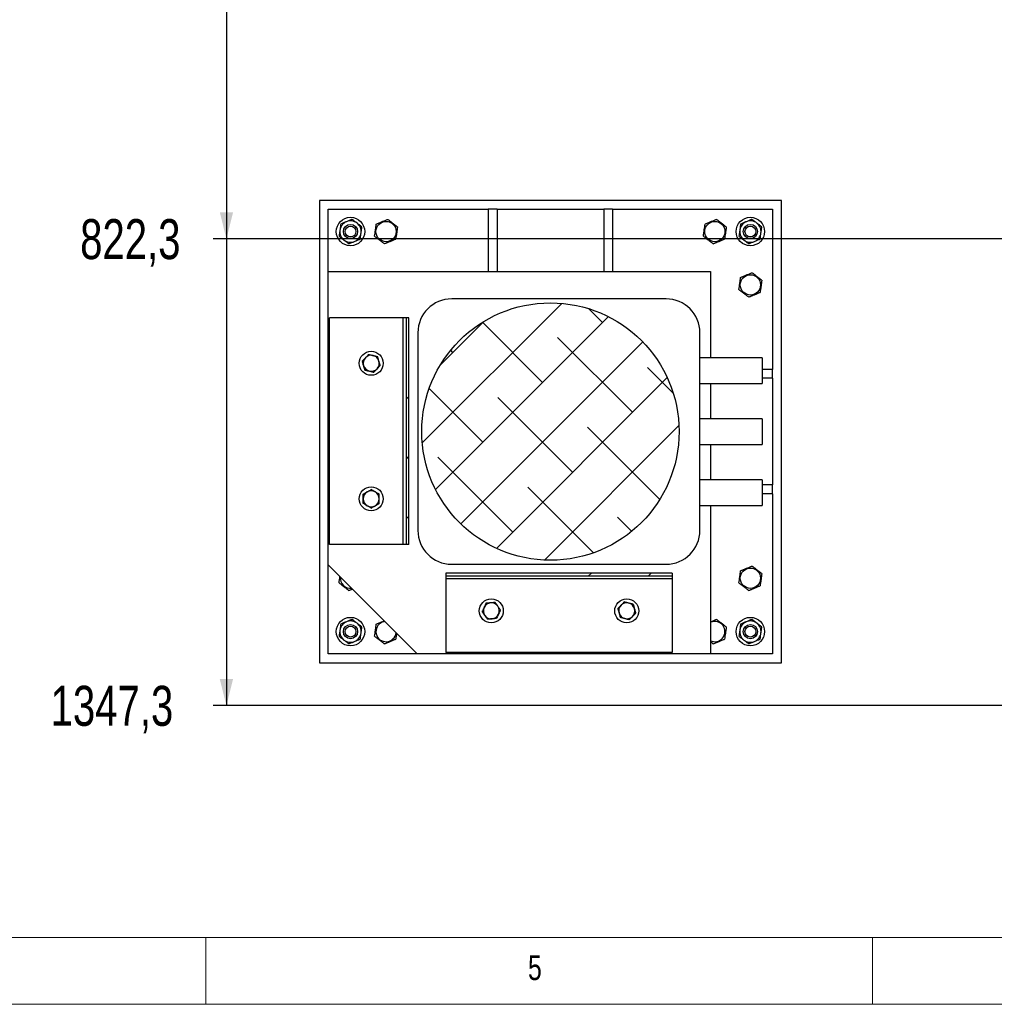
# Model space of a CAD drawing. Header units: millimetres. Extents: x 5 to 589, y 5 to 415.
# Tile 7 of 95: x 183 to 256, y 5 to 79. Entities that reach past the tile are written whole.
import ezdxf

# ---------------------------------------------------------------- set-up
doc = ezdxf.new("R2010")
doc.units = ezdxf.units.MM
for name, color, linetype in [('COTES', 1, 'Continuous'), ('NOTES', 6, 'Continuous'), ('TRAIT-FINS', 9, 'Continuous')]:
    doc.layers.add(name, color=color, linetype=linetype)
doc.layers.add('TRAIT-FORT', color=4, linetype='Continuous', lineweight=25)
doc.styles.add('SLDTEXTSTYLE0', font='TXT', dxfattribs={"width": 0.75})
doc.dimstyles.new('SLDDIMSTYLE5', dxfattribs={"dimtxt": 3, "dimasz": 2, "dimexe": 0, "dimexo": 0.0625, "dimgap": 0.75, "dimtad": 0, "dimtih": 1, "dimtoh": 1, "dimdec": 1, "dimlfac": 15, "dimrnd": 1e-09, "dimzin": 12, "dimdsep": 46, "dimtxsty": 'SLDTEXTSTYLE0', "dimsah": 1, "dimcen": 0.09, "dimadec": 0, "dimazin": 3, "dimtfac": 1, "dimtdec": 1, "dimtofl": 0, "dimtmove": 0, "dimatfit": 3, "dimfxl": 0, "dimfrac": 2, "dimtolj": 1, "dimtzin": 12, "dimarcsym": 0})
pattern_1 = [(45, (0, 0), (-13.4704, 13.4704), []), (45, (4.49, 0), (-13.4704, 13.4704), []), (45, (8.98, 0), (-13.4704, 13.4704), []), (45, (13.47, 0), (-13.4704, 13.4704), [])]

# ---------------------------------------------------------------- blocks, each defined once
blk = doc.blocks.new('_D_24')
at = {"layer": 'COTES', "color": 1}
for p, q in [((263.025, 28.397), (263.025, 140.178)), ((206.184, 139.178), (263.025, 139.178))]:
    blk.add_line(p, q, dxfattribs=at)
blk.add_solid([(263.025, 139.178), (261.025, 139.678), (261.025, 138.678)], dxfattribs=at)
at = {"layer": 'COTES', "color": 1, "insert": (261.539, 140.178), "char_height": 3, "attachment_point": 1, "rotation": 90, "style": 'SLDTEXTSTYLE0'}
blk.add_mtext('852,6', dxfattribs=at)
blk = doc.blocks.new('_D_25')
at = {"layer": 'COTES', "color": 1}
for p, q in [((304.358, 28.397), (304.358, 140.178)), ((263.025, 139.178), (304.358, 139.178))]:
    blk.add_line(p, q, dxfattribs=at)
blk.add_solid([(304.358, 139.178), (302.358, 139.678), (302.358, 138.678)], dxfattribs=at)
at = {"layer": 'COTES', "color": 1, "insert": (302.872, 140.178), "char_height": 3, "attachment_point": 1, "rotation": 90, "style": 'SLDTEXTSTYLE0'}
blk.add_mtext('1472,6', dxfattribs=at)
blk = doc.blocks.new('_D_26')
at = {"layer": 'COTES', "color": 1}
for p, q in [((323.025, 63.397), (323.025, 140.178)), ((304.358, 139.178), (323.025, 139.178))]:
    blk.add_line(p, q, dxfattribs=at)
blk.add_solid([(323.025, 139.178), (321.025, 139.678), (321.025, 138.678)], dxfattribs=at)
at = {"layer": 'COTES', "color": 1, "insert": (321.539, 140.178), "char_height": 3, "attachment_point": 1, "rotation": 90, "style": 'SLDTEXTSTYLE0'}
blk.add_mtext('1752,6', dxfattribs=at)
blk = doc.blocks.new('_D_27')
at = {"layer": 'COTES', "color": 1}
for p, q in [((351.025, 28.397), (351.025, 140.178)), ((323.025, 139.178), (351.025, 139.178))]:
    blk.add_line(p, q, dxfattribs=at)
blk.add_solid([(351.025, 139.178), (349.025, 139.678), (349.025, 138.678)], dxfattribs=at)
at = {"layer": 'COTES', "color": 1, "insert": (349.539, 140.178), "char_height": 3, "attachment_point": 1, "rotation": 90, "style": 'SLDTEXTSTYLE0'}
blk.add_mtext('2172,6', dxfattribs=at)
blk = doc.blocks.new('_D_29')
at = {"layer": 'COTES', "color": 1}
for p, q in [((198.543, 117.214), (198.543, 62.397)), ((350.025, 62.397), (197.543, 62.397))]:
    blk.add_line(p, q, dxfattribs=at)
blk.add_solid([(198.543, 62.397), (199.043, 64.397), (198.043, 64.397)], dxfattribs=at)
at = {"layer": 'COTES', "color": 1, "insert": (187.568, 63.883), "char_height": 3, "attachment_point": 1, "style": 'SLDTEXTSTYLE0'}
blk.add_mtext('822,3', dxfattribs=at)
blk = doc.blocks.new('_D_30')
at = {"layer": 'COTES', "color": 1}
for p, q in [((198.543, 62.397), (198.543, 27.397)), ((350.025, 27.397), (197.543, 27.397))]:
    blk.add_line(p, q, dxfattribs=at)
blk.add_solid([(198.543, 27.397), (199.043, 29.397), (198.043, 29.397)], dxfattribs=at)
at = {"layer": 'COTES', "color": 1, "insert": (185.352, 28.883), "char_height": 3, "attachment_point": 1, "style": 'SLDTEXTSTYLE0'}
blk.add_mtext('1347,3', dxfattribs=at)

msp = doc.modelspace()

# ---------------------------------------------------------------- hatches: boundary and pattern name
at = {"layer": 'TRAIT-FINS'}
h = msp.add_hatch(dxfattribs=at)
h.set_pattern_fill('ANSI38', color=9, style=0)
edge = h.paths.add_edge_path(flags=0)
edge.add_arc((222.8505, 47.95), 9.652, 0, 360)
h = msp.add_hatch(dxfattribs=at)
h.set_pattern_fill('DIN 201 acier et fonte', color=9, style=0, pattern_type=2)
h.set_pattern_definition(pattern_1)
h.paths.add_polyline_path([(212.023, 39.4877), (212.2355, 39.4877), (212.2355, 56.4888), (212.023, 56.4888)], flags=0)
h = msp.add_hatch(dxfattribs=at)
h.set_pattern_fill('DIN 201 acier et fonte', color=9, style=0, pattern_type=2)
h.set_pattern_definition(pattern_1)
h.paths.add_polyline_path([(231.9945, 37.1224), (231.9945, 37.3349), (214.9935, 37.3349), (214.9935, 37.1224)], flags=0)

# ---------------------------------------------------------------- linework, layer by layer
at = {"color": 7, "linetype": 'Continuous', "lineweight": 18}
for p, q in [((10, 10), (584, 10)), ((197, 10), (197, 5)), ((247, 5), (247, 10)), ((5, 5), (589, 5))]:
    msp.add_line(p, q, dxfattribs=at)
at = {"layer": 'TRAIT-FORT', "color": 4, "linetype": 'Continuous', "lineweight": 25}
for p, q in [((205.5172, 65.2833), (205.5172, 30.6167)), ((240.1839, 65.2833), (205.5172, 65.2833)), ((240.1839, 30.6167), (240.1839, 65.2833)), ((206.1839, 64.6167), (218.1839, 64.6167)), ((206.1839, 59.95), (206.1839, 64.6167)), ((218.8505, 64.6167), (218.1839, 64.6167)), ((218.1839, 64.6167), (218.1839, 59.95)), ((218.8505, 64.6167), (226.8505, 64.6167)), ((218.8505, 64.6167), (218.8505, 59.95)), ((227.5172, 64.6167), (226.8505, 64.6167)), ((226.8505, 64.6167), (226.8505, 59.95)), ((227.5172, 64.6167), (239.5172, 64.6167)), ((227.5172, 64.6167), (227.5172, 59.95)), ((239.5172, 64.6167), (239.5172, 52.6167)), ((206.1839, 59.95), (234.8505, 59.95)), ((206.1839, 37.95), (206.1839, 59.95)), ((234.8505, 59.95), (234.8505, 53.482)), ((231.5283, 57.8983), (215.4416, 57.8983)), ((206.2851, 39.4877), (206.2851, 56.4888)), ((211.8105, 56.4888), (206.2851, 56.4888)), ((211.8105, 39.4877), (211.8105, 56.4888)), ((212.023, 56.4888), (211.8105, 56.4888)), ((212.023, 56.4888), (212.023, 39.4877)), ((212.2355, 56.4888), (212.023, 56.4888)), ((212.2355, 39.4877), (212.2355, 56.4888)), ((212.9016, 55.3583), (212.9016, 40.5417)), ((234.0683, 40.5417), (234.0683, 55.3583)), ((238.735, 53.482), (234.0683, 53.482)), ((238.735, 53.482), (238.735, 51.5655)), ((239.5172, 52.6167), (238.735, 52.6167)), ((239.5172, 51.95), (239.5172, 52.6167)), ((239.5172, 51.95), (238.735, 51.95)), ((239.5172, 51.95), (239.5172, 43.95)), ((234.0683, 51.5655), (238.735, 51.5655)), ((234.8505, 51.5655), (234.8505, 48.9083)), ((238.735, 48.9083), (234.0683, 48.9083)), ((238.735, 48.9083), (238.735, 46.9917)), ((234.0683, 46.9917), (238.735, 46.9917)), ((234.8505, 46.9917), (234.8505, 44.3345)), ((238.735, 44.3345), (234.0683, 44.3345)), ((238.735, 44.3345), (238.735, 42.418)), ((239.5172, 43.95), (238.735, 43.95)), ((239.5172, 43.2833), (239.5172, 43.95)), ((239.5172, 43.2833), (238.735, 43.2833)), ((239.5172, 43.2833), (239.5172, 31.2833)), ((234.0683, 42.418), (238.735, 42.418)), ((234.8505, 42.418), (234.8505, 31.2833)), ((211.8105, 39.4877), (206.2851, 39.4877)), ((212.023, 39.4877), (211.8105, 39.4877)), ((212.2355, 39.4877), (212.023, 39.4877)), ((206.1839, 37.95), (212.8505, 31.2833)), ((206.1839, 31.2833), (206.1839, 37.95)), ((215.4416, 38.0017), (231.5283, 38.0017)), ((214.9935, 37.3349), (214.9935, 37.1224)), ((231.9945, 37.3349), (214.9935, 37.3349)), ((214.9935, 37.1224), (231.9945, 37.1224)), ((214.9935, 37.1224), (214.9935, 36.9099)), ((231.9945, 37.3349), (231.9945, 37.1224)), ((231.9945, 37.1224), (231.9945, 36.9099)), ((231.9945, 36.9099), (214.9935, 36.9099)), ((214.9935, 36.9099), (214.9935, 31.3846)), ((231.9945, 36.9099), (231.9945, 31.3846)), ((234.8951, 33.653), (234.8505, 33.633)), ((212.8505, 31.2833), (206.1839, 31.2833)), ((234.8505, 31.2833), (212.8505, 31.2833)), ((231.9945, 31.3846), (214.9935, 31.3846)), ((239.5172, 31.2833), (234.8505, 31.2833)), ((205.5172, 30.6167), (240.1839, 30.6167))]:
    msp.add_line(p, q, dxfattribs=at)
at = {"layer": 'TRAIT-FORT', "color": 4, "linetype": 'Continuous', "lineweight": 25, "flags": 128}
msp.add_lwpolyline([(210.429, 33.7049), (210.3586, 33.6933), (210.2284, 33.653)], dxfattribs=at)
at = {"layer": 'TRAIT-FORT', "color": 4, "linetype": 'Continuous', "lineweight": 25}
for centre, radius in [((207.8505, 62.95), 1.0667), ((210.5172, 62.95), 0.76), ((235.1839, 62.95), 0.76), ((237.8505, 62.95), 1.0667), ((207.8505, 62.95), 0.5333), ((207.8505, 62.95), 0.4067), ((237.8505, 62.95), 0.5333), ((237.8505, 62.95), 0.4067), ((237.8505, 58.95), 0.76), ((222.8505, 47.95), 9.652), ((209.4055, 53.0683), 0.9), ((209.4055, 42.9083), 0.9), ((237.8505, 36.95), 0.76), ((218.414, 34.5049), 0.9), ((228.574, 34.5049), 0.9), ((207.8505, 32.95), 1.0667), ((237.8505, 32.95), 1.0667), ((207.8505, 32.95), 0.5333), ((207.8505, 32.95), 0.4067), ((237.8505, 32.95), 0.5333), ((237.8505, 32.95), 0.4067)]:
    msp.add_circle(centre, radius, dxfattribs=at)
for centre, radius, start, end in [((207.8505, 62.95), 0.8, 112.331709, 172.331709), ((207.8505, 62.95), 0.8, 52.331709, 112.331709), ((207.8505, 62.95), 0.8, 352.331709, 52.331709), ((237.8505, 62.95), 0.8, 112.331709, 172.331709), ((237.8505, 62.95), 0.8, 52.331709, 112.331709), ((237.8505, 62.95), 0.8, 352.331709, 52.331709), ((207.8505, 62.95), 0.8, 172.331709, 232.331709), ((207.8505, 62.95), 0.8, 292.331709, 352.331709), ((237.8505, 62.95), 0.8, 172.331709, 232.331709), ((237.8505, 62.95), 0.8, 292.331709, 352.331709), ((207.8505, 62.95), 0.8, 232.331709, 292.331709), ((237.8505, 62.95), 0.8, 232.331709, 292.331709), ((215.4416, 55.3583), 2.54, 90, 180), ((231.5283, 55.3583), 2.54, 0, 90), ((209.4055, 53.0683), 0.6, 136.392841, 196.392841), ((209.4055, 53.0683), 0.6, 76.392841, 136.392841), ((209.4055, 53.0683), 0.6, 16.392841, 76.392841), ((209.4055, 53.0683), 0.6, 316.392841, 16.392841), ((209.4055, 53.0683), 0.6, 196.392841, 256.392841), ((209.4055, 53.0683), 0.6, 256.392841, 316.392841), ((209.4055, 42.9083), 0.6, 119.734928, 179.734928), ((209.4055, 42.9083), 0.6, 179.734928, 239.734928), ((209.4055, 42.9083), 0.6, 59.734928, 119.734928), ((209.4055, 42.9083), 0.6, 299.734928, 359.734928), ((209.4055, 42.9083), 0.6, 359.734928, 59.734928), ((209.4055, 42.9083), 0.6, 239.734928, 299.734928), ((215.4416, 40.5417), 2.54, 180, 270), ((231.5283, 40.5417), 2.54, 270, 360), ((207.8505, 36.95), 0.76, 173.335789, 276.664211), ((218.414, 34.5049), 0.6, 155.212818, 215.212818), ((218.414, 34.5049), 0.6, 95.212818, 155.212818), ((218.414, 34.5049), 0.6, 35.212818, 95.212818), ((218.414, 34.5049), 0.6, 335.212818, 35.212818), ((228.574, 34.5049), 0.6, 135.381346, 195.381346), ((228.574, 34.5049), 0.6, 75.381346, 135.381346), ((228.574, 34.5049), 0.6, 15.381346, 75.381346), ((218.414, 34.5049), 0.6, 215.212818, 275.212818), ((218.414, 34.5049), 0.6, 275.212818, 335.212818), ((228.574, 34.5049), 0.6, 195.381346, 255.381346), ((228.574, 34.5049), 0.6, 255.381346, 315.381346), ((228.574, 34.5049), 0.6, 315.381346, 15.381346), ((207.8505, 32.95), 0.8, 112.331709, 172.331709), ((207.8505, 32.95), 0.8, 52.331709, 112.331709), ((207.8505, 32.95), 0.8, 352.331709, 52.331709), ((210.5172, 32.95), 0.76, 112.331709, 353.335789), ((235.1839, 32.95), 0.76, 243.985634, 112.331709), ((237.8505, 32.95), 0.8, 112.331709, 172.331709), ((237.8505, 32.95), 0.8, 52.331709, 112.331709), ((237.8505, 32.95), 0.8, 352.331709, 52.331709), ((207.8505, 32.95), 0.8, 172.331709, 232.331709), ((207.8505, 32.95), 0.8, 292.331709, 352.331709), ((237.8505, 32.95), 0.8, 172.331709, 232.331709), ((237.8505, 32.95), 0.8, 292.331709, 352.331709), ((207.8505, 32.95), 0.8, 232.331709, 292.331709), ((237.8505, 32.95), 0.8, 232.331709, 292.331709)]:
    msp.add_arc(centre, radius, start, end, dxfattribs=at)
for points, knots in [([(207.1193, 63.5145), (207.1143, 63.4768), (207.1041, 63.4015), (207.0887, 63.2873), (207.0733, 63.1724), (207.0629, 63.0953), (207.0577, 63.0568)], [0, 0, 0, 0, 0.2488901, 0.4981338, 0.7487594, 1, 1, 1, 1]), ([(207.5466, 63.69), (207.511, 63.6754), (207.4396, 63.6461), (207.3327, 63.6021), (207.2257, 63.5582), (207.1548, 63.5291), (207.1193, 63.5145)], [0, 0, 0, 0, 0.2486221, 0.4978734, 0.748733, 1, 1, 1, 1]), ([(207.9738, 63.8655), (207.9387, 63.8511), (207.8683, 63.8222), (207.7618, 63.7784), (207.6545, 63.7343), (207.5826, 63.7048), (207.5466, 63.69)], [0, 0, 0, 0, 0.2488901, 0.4981338, 0.7487594, 1, 1, 1, 1]), ([(208.3394, 63.5833), (208.3089, 63.6068), (208.2479, 63.6539), (208.1564, 63.7246), (208.0649, 63.7952), (208.0042, 63.8421), (207.9738, 63.8655)], [0, 0, 0, 0, 0.24862213, 0.49787338, 0.74873303, 1, 1, 1, 1]), ([(208.705, 63.301), (208.6749, 63.3242), (208.6147, 63.3707), (208.5236, 63.4411), (208.4318, 63.512), (208.3702, 63.5595), (208.3394, 63.5833)], [0, 0, 0, 0, 0.24889008, 0.4981338, 0.74875944, 1, 1, 1, 1]), ([(209.6627, 62.599), (209.6734, 62.6785), (209.6951, 62.8391), (209.7271, 63.0771), (209.7577, 63.3046), (209.7765, 63.4441), (209.786, 63.5145)], [0, 0, 0, 0, 0.2646075, 0.534953, 0.7653458, 1, 1, 1, 1]), ([(209.786, 63.5145), (209.8127, 63.5255), (209.8663, 63.5475), (209.9479, 63.581), (210.0307, 63.615), (210.1227, 63.6528), (210.2237, 63.6943), (210.3339, 63.7396), (210.4444, 63.785), (210.5469, 63.8271), (210.6118, 63.8537), (210.6405, 63.8655)], [0, 0, 0, 0, 0.0959759, 0.1921303, 0.2889837, 0.386155, 0.511758, 0.6382621, 0.7673312, 0.8971208, 1, 1, 1, 1]), ([(211.3717, 63.301), (211.3082, 63.35), (211.1799, 63.4491), (210.9898, 63.5958), (210.8081, 63.7361), (210.6967, 63.8221), (210.6405, 63.8655)], [0, 0, 0, 0, 0.2646075, 0.534953, 0.7653458, 1, 1, 1, 1]), ([(234.3294, 62.599), (234.3401, 62.6785), (234.3617, 62.8391), (234.3938, 63.0771), (234.4244, 63.3046), (234.4432, 63.4441), (234.4527, 63.5145)], [0, 0, 0, 0, 0.2646075, 0.534953, 0.7653458, 1, 1, 1, 1]), ([(234.4527, 63.5145), (234.4794, 63.5255), (234.533, 63.5475), (234.6146, 63.581), (234.6974, 63.615), (234.7893, 63.6528), (234.8904, 63.6943), (235.0006, 63.7396), (235.1111, 63.785), (235.2136, 63.8271), (235.2785, 63.8537), (235.3071, 63.8655)], [0, 0, 0, 0, 0.0959759, 0.1921303, 0.2889837, 0.386155, 0.511758, 0.6382621, 0.7673312, 0.8971208, 1, 1, 1, 1]), ([(236.0384, 63.301), (235.9749, 63.35), (235.8466, 63.4491), (235.6565, 63.5958), (235.4748, 63.7361), (235.3634, 63.8221), (235.3071, 63.8655)], [0, 0, 0, 0, 0.2646075, 0.534953, 0.7653458, 1, 1, 1, 1]), ([(237.1193, 63.5145), (237.1143, 63.4768), (237.1041, 63.4015), (237.0887, 63.2873), (237.0733, 63.1724), (237.0629, 63.0953), (237.0577, 63.0568)], [0, 0, 0, 0, 0.2488901, 0.4981338, 0.7487594, 1, 1, 1, 1]), ([(237.5466, 63.69), (237.511, 63.6754), (237.4396, 63.6461), (237.3327, 63.6021), (237.2257, 63.5582), (237.1548, 63.5291), (237.1193, 63.5145)], [0, 0, 0, 0, 0.2486221, 0.4978734, 0.748733, 1, 1, 1, 1]), ([(237.9738, 63.8655), (237.9387, 63.8511), (237.8683, 63.8222), (237.7618, 63.7784), (237.6545, 63.7343), (237.5826, 63.7048), (237.5466, 63.69)], [0, 0, 0, 0, 0.2488901, 0.4981338, 0.7487594, 1, 1, 1, 1]), ([(238.3394, 63.5833), (238.3089, 63.6068), (238.2479, 63.6539), (238.1564, 63.7246), (238.0649, 63.7952), (238.0042, 63.8421), (237.9738, 63.8655)], [0, 0, 0, 0, 0.24862213, 0.49787338, 0.74873303, 1, 1, 1, 1]), ([(238.705, 63.301), (238.6749, 63.3242), (238.6147, 63.3707), (238.5236, 63.4411), (238.4318, 63.512), (238.3702, 63.5595), (238.3394, 63.5833)], [0, 0, 0, 0, 0.24889008, 0.4981338, 0.74875944, 1, 1, 1, 1]), ([(207.0577, 63.0568), (207.0526, 63.0186), (207.0423, 62.9422), (207.0268, 62.8276), (207.0114, 62.713), (207.0012, 62.637), (206.9961, 62.599)], [0, 0, 0, 0, 0.2486221, 0.4978734, 0.748733, 1, 1, 1, 1]), ([(208.5818, 62.3855), (208.5868, 62.4232), (208.597, 62.4986), (208.6123, 62.6127), (208.6278, 62.7277), (208.6382, 62.8047), (208.6434, 62.8433)], [0, 0, 0, 0, 0.2488901, 0.4981338, 0.7487594, 1, 1, 1, 1]), ([(208.6434, 62.8433), (208.6485, 62.8814), (208.6588, 62.9578), (208.6743, 63.0725), (208.6897, 63.187), (208.6999, 63.263), (208.705, 63.301)], [0, 0, 0, 0, 0.2486221, 0.4978734, 0.748733, 1, 1, 1, 1]), ([(211.3717, 63.301), (211.361, 63.2215), (211.3394, 63.0609), (211.3073, 62.8229), (211.2767, 62.5954), (211.2579, 62.4559), (211.2484, 62.3855)], [0, 0, 0, 0, 0.2646075, 0.534953, 0.7653458, 1, 1, 1, 1]), ([(236.0384, 63.301), (236.0277, 63.2215), (236.006, 63.0609), (235.974, 62.8229), (235.9434, 62.5954), (235.9246, 62.4559), (235.9151, 62.3855)], [0, 0, 0, 0, 0.2646075, 0.534953, 0.7653458, 1, 1, 1, 1]), ([(237.0577, 63.0568), (237.0526, 63.0186), (237.0423, 62.9422), (237.0268, 62.8276), (237.0114, 62.713), (237.0012, 62.637), (236.9961, 62.599)], [0, 0, 0, 0, 0.2486221, 0.4978734, 0.748733, 1, 1, 1, 1]), ([(238.5818, 62.3855), (238.5868, 62.4232), (238.597, 62.4986), (238.6123, 62.6127), (238.6278, 62.7277), (238.6382, 62.8047), (238.6434, 62.8433)], [0, 0, 0, 0, 0.2488901, 0.4981338, 0.7487594, 1, 1, 1, 1]), ([(238.6434, 62.8433), (238.6485, 62.8814), (238.6588, 62.9578), (238.6743, 63.0725), (238.6897, 63.187), (238.6999, 63.263), (238.705, 63.301)], [0, 0, 0, 0, 0.2486221, 0.4978734, 0.748733, 1, 1, 1, 1]), ([(206.9961, 62.599), (207.0262, 62.5758), (207.0864, 62.5293), (207.1775, 62.4589), (207.2693, 62.388), (207.3309, 62.3405), (207.3617, 62.3168)], [0, 0, 0, 0, 0.2488901, 0.4981338, 0.7487594, 1, 1, 1, 1]), ([(207.3617, 62.3168), (207.3922, 62.2932), (207.4532, 62.2461), (207.5447, 62.1754), (207.6362, 62.1048), (207.6969, 62.058), (207.7273, 62.0345)], [0, 0, 0, 0, 0.2486221, 0.4978734, 0.748733, 1, 1, 1, 1]), ([(207.7273, 62.0345), (207.7624, 62.0489), (207.8328, 62.0778), (207.9393, 62.1216), (208.0466, 62.1657), (208.1185, 62.1952), (208.1545, 62.21)], [0, 0, 0, 0, 0.24889009, 0.49813381, 0.74875944, 1, 1, 1, 1]), ([(208.1545, 62.21), (208.1901, 62.2246), (208.2615, 62.2539), (208.3684, 62.2979), (208.4753, 62.3418), (208.5463, 62.3709), (208.5818, 62.3855)], [0, 0, 0, 0, 0.2486221, 0.4978734, 0.748733, 1, 1, 1, 1]), ([(209.6627, 62.599), (209.7262, 62.55), (209.8545, 62.451), (210.0446, 62.3042), (210.2263, 62.1639), (210.3377, 62.0779), (210.394, 62.0345)], [0, 0, 0, 0, 0.2646075, 0.534953, 0.7653458, 1, 1, 1, 1]), ([(210.394, 62.0345), (210.4207, 62.0455), (210.4742, 62.0675), (210.5559, 62.101), (210.6387, 62.135), (210.7306, 62.1728), (210.8317, 62.2143), (210.9419, 62.2596), (211.0524, 62.305), (211.1549, 62.3471), (211.2198, 62.3737), (211.2484, 62.3855)], [0, 0, 0, 0, 0.0959759, 0.1921303, 0.2889837, 0.386155, 0.511758, 0.6382621, 0.7673312, 0.8971208, 1, 1, 1, 1]), ([(234.3294, 62.599), (234.3929, 62.55), (234.5212, 62.451), (234.7113, 62.3042), (234.893, 62.1639), (235.0044, 62.0779), (235.0606, 62.0345)], [0, 0, 0, 0, 0.2646075, 0.534953, 0.7653458, 1, 1, 1, 1]), ([(235.0606, 62.0345), (235.0874, 62.0455), (235.1409, 62.0675), (235.2226, 62.101), (235.3053, 62.135), (235.3973, 62.1728), (235.4983, 62.2143), (235.6085, 62.2596), (235.719, 62.305), (235.8216, 62.3471), (235.8864, 62.3737), (235.9151, 62.3855)], [0, 0, 0, 0, 0.0959759, 0.1921303, 0.2889837, 0.386155, 0.511758, 0.6382621, 0.7673312, 0.8971208, 1, 1, 1, 1]), ([(236.9961, 62.599), (237.0262, 62.5758), (237.0864, 62.5293), (237.1775, 62.4589), (237.2693, 62.388), (237.3309, 62.3405), (237.3617, 62.3168)], [0, 0, 0, 0, 0.2488901, 0.4981338, 0.7487594, 1, 1, 1, 1]), ([(237.3617, 62.3168), (237.3922, 62.2932), (237.4532, 62.2461), (237.5447, 62.1754), (237.6362, 62.1048), (237.6969, 62.058), (237.7273, 62.0345)], [0, 0, 0, 0, 0.2486221, 0.4978734, 0.748733, 1, 1, 1, 1]), ([(237.7273, 62.0345), (237.7624, 62.0489), (237.8328, 62.0778), (237.9393, 62.1216), (238.0466, 62.1657), (238.1185, 62.1952), (238.1545, 62.21)], [0, 0, 0, 0, 0.24889009, 0.49813381, 0.74875944, 1, 1, 1, 1]), ([(238.1545, 62.21), (238.1901, 62.2246), (238.2615, 62.2539), (238.3684, 62.2979), (238.4753, 62.3418), (238.5463, 62.3709), (238.5818, 62.3855)], [0, 0, 0, 0, 0.2486221, 0.4978734, 0.748733, 1, 1, 1, 1]), ([(237.1193, 59.5145), (237.1461, 59.5255), (237.1996, 59.5475), (237.2813, 59.581), (237.364, 59.615), (237.456, 59.6528), (237.557, 59.6943), (237.6672, 59.7396), (237.7778, 59.785), (237.8803, 59.8271), (237.9451, 59.8537), (237.9738, 59.8655)], [0, 0, 0, 0, 0.0959759, 0.1921303, 0.2889837, 0.386155, 0.511758, 0.6382621, 0.7673312, 0.8971208, 1, 1, 1, 1]), ([(238.705, 59.301), (238.6416, 59.35), (238.5133, 59.4491), (238.3232, 59.5958), (238.1414, 59.7361), (238.03, 59.8221), (237.9738, 59.8655)], [0, 0, 0, 0, 0.2646075, 0.534953, 0.7653458, 1, 1, 1, 1]), ([(236.9961, 58.599), (237.0068, 58.6785), (237.0284, 58.8391), (237.0604, 59.0771), (237.0911, 59.3046), (237.1099, 59.4441), (237.1193, 59.5145)], [0, 0, 0, 0, 0.2646075, 0.534953, 0.7653458, 1, 1, 1, 1]), ([(238.705, 59.301), (238.6943, 59.2215), (238.6727, 59.0609), (238.6407, 58.8229), (238.61, 58.5954), (238.5912, 58.4559), (238.5818, 58.3855)], [0, 0, 0, 0, 0.2646075, 0.534953, 0.7653458, 1, 1, 1, 1]), ([(236.9961, 58.599), (237.0595, 58.55), (237.1878, 58.451), (237.3779, 58.3042), (237.5597, 58.1639), (237.6711, 58.0779), (237.7273, 58.0345)], [0, 0, 0, 0, 0.2646075, 0.534953, 0.7653458, 1, 1, 1, 1]), ([(237.7273, 58.0345), (237.754, 58.0455), (237.8076, 58.0675), (237.8892, 58.101), (237.972, 58.135), (238.0639, 58.1728), (238.165, 58.2143), (238.2752, 58.2596), (238.3857, 58.305), (238.4882, 58.3471), (238.5531, 58.3737), (238.5818, 58.3855)], [0, 0, 0, 0, 0.0959759, 0.1921303, 0.2889837, 0.386155, 0.511758, 0.6382621, 0.7673312, 0.8971208, 1, 1, 1, 1]), ([(208.7321, 53.2313), (208.7397, 53.2392), (208.7548, 53.2551), (208.8014, 53.304), (208.8731, 53.3793), (208.9383, 53.4477), (208.971, 53.4821)], [0, 0, 0, 0, 0.0973863, 0.1948131, 0.5946686, 1, 1, 1, 1]), ([(208.8299, 52.8989), (208.8276, 52.9068), (208.8176, 52.9405), (208.8001, 53.0002), (208.7773, 53.0776), (208.7546, 53.1549), (208.7396, 53.2058), (208.7321, 53.2313)], [0, 0, 0, 0, 0.0700556, 0.2998126, 0.5308313, 0.7650256, 1, 1, 1, 1]), ([(208.971, 53.4821), (208.9887, 53.5007), (209.0221, 53.5357), (209.071, 53.587), (209.1176, 53.636), (209.164, 53.6847), (209.1946, 53.7168), (209.21, 53.7329)], [0, 0, 0, 0, 0.21908612, 0.41283615, 0.60727282, 0.8034231, 1, 1, 1, 1]), ([(209.21, 53.7329), (209.2371, 53.7263), (209.2916, 53.7132), (209.3751, 53.6929), (209.4603, 53.6723), (209.5178, 53.6584), (209.5466, 53.6514)], [0, 0, 0, 0, 0.2472686, 0.4953626, 0.746874, 1, 1, 1, 1]), ([(209.5466, 53.6514), (209.5546, 53.6495), (209.5888, 53.6412), (209.6492, 53.6266), (209.7277, 53.6076), (209.8059, 53.5887), (209.8575, 53.5762), (209.8833, 53.5699)], [0, 0, 0, 0, 0.0700556, 0.2998126, 0.5308313, 0.7650256, 1, 1, 1, 1]), ([(209.9811, 53.2376), (209.9788, 53.2455), (209.9689, 53.2792), (209.9513, 53.3388), (209.9285, 53.4163), (209.9058, 53.4936), (209.8908, 53.5444), (209.8833, 53.5699)], [0, 0, 0, 0, 0.0700556, 0.2998126, 0.5308313, 0.7650256, 1, 1, 1, 1]), ([(210.0789, 52.9053), (210.071, 52.9321), (210.0552, 52.9858), (210.0309, 53.0683), (210.0062, 53.1524), (209.9895, 53.2091), (209.9811, 53.2376)], [0, 0, 0, 0, 0.24726861, 0.49536257, 0.74687401, 1, 1, 1, 1]), ([(208.9276, 52.5666), (208.9197, 52.5934), (208.9039, 52.6472), (208.8797, 52.7297), (208.8549, 52.8137), (208.8382, 52.8705), (208.8299, 52.8989)], [0, 0, 0, 0, 0.2472686, 0.4953626, 0.746874, 1, 1, 1, 1]), ([(208.9276, 52.5666), (208.9548, 52.56), (209.0093, 52.5469), (209.0928, 52.5266), (209.178, 52.506), (209.2355, 52.4921), (209.2643, 52.4851)], [0, 0, 0, 0, 0.24726861, 0.49536257, 0.74687401, 1, 1, 1, 1]), ([(209.2643, 52.4851), (209.2723, 52.4832), (209.3065, 52.4749), (209.3669, 52.4603), (209.4454, 52.4413), (209.5236, 52.4223), (209.5752, 52.4099), (209.601, 52.4036)], [0, 0, 0, 0, 0.0700556, 0.2998126, 0.5308313, 0.7650256, 1, 1, 1, 1]), ([(209.601, 52.4036), (209.6162, 52.4195), (209.6469, 52.4518), (209.6939, 52.5012), (209.742, 52.5516), (209.7907, 52.6028), (209.8235, 52.6372), (209.8399, 52.6544)], [0, 0, 0, 0, 0.1947331, 0.3943865, 0.5945898, 0.7968571, 1, 1, 1, 1]), ([(209.8399, 52.6544), (209.8577, 52.673), (209.891, 52.7081), (209.9399, 52.7594), (209.9865, 52.8083), (210.0329, 52.8571), (210.0635, 52.8892), (210.0789, 52.9053)], [0, 0, 0, 0, 0.2190861, 0.4128361, 0.6072728, 0.8034231, 1, 1, 1, 1]), ([(209.1079, 43.4293), (209.115, 43.4333), (209.1455, 43.4508), (209.1995, 43.4816), (209.2696, 43.5217), (209.3396, 43.5616), (209.3856, 43.5879), (209.4087, 43.6011)], [0, 0, 0, 0, 0.0700556, 0.2998126, 0.5308313, 0.7650256, 1, 1, 1, 1]), ([(209.7079, 43.4265), (209.7008, 43.4306), (209.6704, 43.4483), (209.6167, 43.4797), (209.547, 43.5204), (209.4775, 43.561), (209.4316, 43.5877), (209.4087, 43.6011)], [0, 0, 0, 0, 0.0700556, 0.2998126, 0.5308313, 0.7650256, 1, 1, 1, 1]), ([(208.8039, 42.5646), (208.8039, 42.5756), (208.804, 42.5976), (208.8044, 42.6651), (208.8048, 42.7691), (208.8053, 42.8635), (208.8055, 42.911)], [0, 0, 0, 0, 0.0973863, 0.1948131, 0.5946686, 1, 1, 1, 1]), ([(208.8055, 42.911), (208.8056, 42.9367), (208.8058, 42.9851), (208.8062, 43.056), (208.8065, 43.1236), (208.8068, 43.1909), (208.807, 43.2352), (208.8071, 43.2575)], [0, 0, 0, 0, 0.2190861, 0.4128361, 0.6072728, 0.8034231, 1, 1, 1, 1]), ([(208.8071, 43.2575), (208.8314, 43.2713), (208.88, 43.2991), (208.9547, 43.3417), (209.0307, 43.3852), (209.0821, 43.4145), (209.1079, 43.4293)], [0, 0, 0, 0, 0.24726861, 0.49536257, 0.74687401, 1, 1, 1, 1]), ([(210.0071, 43.2519), (209.9829, 43.266), (209.9345, 43.2942), (209.8603, 43.3376), (209.7846, 43.3817), (209.7335, 43.4115), (209.7079, 43.4265)], [0, 0, 0, 0, 0.2472686, 0.4953626, 0.746874, 1, 1, 1, 1]), ([(210.0039, 42.5591), (210.004, 42.5811), (210.0042, 42.6257), (210.0045, 42.6938), (210.0048, 42.7635), (210.0051, 42.8341), (210.0054, 42.8817), (210.0055, 42.9055)], [0, 0, 0, 0, 0.1947331, 0.3943865, 0.5945898, 0.7968571, 1, 1, 1, 1]), ([(210.0055, 42.9055), (210.0056, 42.9312), (210.0058, 42.9796), (210.0061, 43.0504), (210.0065, 43.118), (210.0068, 43.1853), (210.007, 43.2297), (210.0071, 43.2519)], [0, 0, 0, 0, 0.2190861, 0.4128361, 0.6072728, 0.8034231, 1, 1, 1, 1]), ([(209.1031, 42.39), (209.096, 42.3942), (209.0656, 42.4119), (209.0119, 42.4432), (208.9422, 42.4839), (208.8726, 42.5245), (208.8268, 42.5512), (208.8039, 42.5646)], [0, 0, 0, 0, 0.0700556, 0.2998126, 0.5308313, 0.7650256, 1, 1, 1, 1]), ([(209.4023, 42.2155), (209.3781, 42.2295), (209.3297, 42.2578), (209.2555, 42.3011), (209.1798, 42.3453), (209.1287, 42.3751), (209.1031, 42.39)], [0, 0, 0, 0, 0.2472686, 0.4953626, 0.746874, 1, 1, 1, 1]), ([(209.4023, 42.2155), (209.4266, 42.2293), (209.4752, 42.2571), (209.5499, 42.2998), (209.6259, 42.3432), (209.6773, 42.3726), (209.7031, 42.3873)], [0, 0, 0, 0, 0.2472686, 0.4953626, 0.746874, 1, 1, 1, 1]), ([(209.7031, 42.3873), (209.7102, 42.3913), (209.7407, 42.4088), (209.7947, 42.4396), (209.8648, 42.4797), (209.9347, 42.5196), (209.9808, 42.5459), (210.0039, 42.5591)], [0, 0, 0, 0, 0.07005562, 0.29981264, 0.53083129, 0.76502558, 1, 1, 1, 1]), ([(237.1193, 37.5145), (237.1461, 37.5255), (237.1996, 37.5475), (237.2813, 37.581), (237.364, 37.615), (237.456, 37.6528), (237.557, 37.6943), (237.6672, 37.7396), (237.7778, 37.785), (237.8803, 37.8271), (237.9451, 37.8537), (237.9738, 37.8655)], [0, 0, 0, 0, 0.0959759, 0.1921303, 0.2889837, 0.386155, 0.511758, 0.6382621, 0.7673312, 0.8971208, 1, 1, 1, 1]), ([(238.705, 37.301), (238.6416, 37.35), (238.5133, 37.4491), (238.3232, 37.5958), (238.1414, 37.7361), (238.03, 37.8221), (237.9738, 37.8655)], [0, 0, 0, 0, 0.2646075, 0.534953, 0.7653458, 1, 1, 1, 1]), ([(206.9961, 36.599), (207.0068, 36.6785), (207.0277, 36.8341), (207.0494, 36.9951), (207.06, 37.0739)], [0, 0, 0, 0, 0.5105295, 1, 1, 1, 1]), ([(236.9961, 36.599), (237.0068, 36.6785), (237.0284, 36.8391), (237.0604, 37.0771), (237.0911, 37.3046), (237.1099, 37.4441), (237.1193, 37.5145)], [0, 0, 0, 0, 0.2646075, 0.534953, 0.7653458, 1, 1, 1, 1]), ([(238.705, 37.301), (238.6943, 37.2215), (238.6727, 37.0609), (238.6407, 36.8229), (238.61, 36.5954), (238.5912, 36.4559), (238.5818, 36.3855)], [0, 0, 0, 0, 0.2646075, 0.534953, 0.7653458, 1, 1, 1, 1]), ([(206.9961, 36.599), (207.0595, 36.55), (207.1878, 36.451), (207.3779, 36.3042), (207.5597, 36.1639), (207.6711, 36.0779), (207.7273, 36.0345)], [0, 0, 0, 0, 0.2646075, 0.534953, 0.7653458, 1, 1, 1, 1]), ([(236.9961, 36.599), (237.0595, 36.55), (237.1878, 36.451), (237.3779, 36.3042), (237.5597, 36.1639), (237.6711, 36.0779), (237.7273, 36.0345)], [0, 0, 0, 0, 0.2646075, 0.534953, 0.7653458, 1, 1, 1, 1]), ([(237.7273, 36.0345), (237.754, 36.0455), (237.8076, 36.0675), (237.8892, 36.101), (237.972, 36.135), (238.0639, 36.1728), (238.165, 36.2143), (238.2752, 36.2596), (238.3857, 36.305), (238.4882, 36.3471), (238.5531, 36.3737), (238.5818, 36.3855)], [0, 0, 0, 0, 0.0959759, 0.1921303, 0.2889837, 0.386155, 0.511758, 0.6382621, 0.7673312, 0.8971208, 1, 1, 1, 1]), ([(207.7273, 36.0345), (207.754, 36.0455), (207.8076, 36.0675), (207.8893, 36.101), (207.9505, 36.1262), (207.9847, 36.1402), (207.991, 36.1428)], [0, 0, 0, 0, 0.3085741, 0.617722, 0.9291174, 1, 1, 1, 1]), ([(217.8693, 34.7565), (217.8659, 34.749), (217.8511, 34.7171), (217.8251, 34.6607), (217.7912, 34.5874), (217.7574, 34.5143), (217.7352, 34.4661), (217.7241, 34.442)], [0, 0, 0, 0, 0.0700556, 0.2998126, 0.5308313, 0.7650256, 1, 1, 1, 1]), ([(218.0145, 35.071), (218.0028, 35.0456), (217.9793, 34.9947), (217.9433, 34.9167), (217.9065, 34.8372), (217.8817, 34.7834), (217.8693, 34.7565)], [0, 0, 0, 0, 0.24726861, 0.49536257, 0.74687401, 1, 1, 1, 1]), ([(218.3595, 35.1025), (218.3339, 35.1001), (218.2857, 35.0957), (218.2152, 35.0893), (218.1478, 35.0831), (218.0808, 35.077), (218.0366, 35.073), (218.0145, 35.071)], [0, 0, 0, 0, 0.2190861, 0.4128361, 0.6072728, 0.8034231, 1, 1, 1, 1]), ([(218.7045, 35.1339), (218.6826, 35.1319), (218.6382, 35.1279), (218.5703, 35.1217), (218.5009, 35.1154), (218.4306, 35.1089), (218.3832, 35.1046), (218.3595, 35.1025)], [0, 0, 0, 0, 0.1947331, 0.3943865, 0.5945898, 0.7968571, 1, 1, 1, 1]), ([(218.9042, 34.8509), (218.8995, 34.8576), (218.8792, 34.8863), (218.8434, 34.9371), (218.7968, 35.0031), (218.7504, 35.0689), (218.7198, 35.1122), (218.7045, 35.1339)], [0, 0, 0, 0, 0.0700556, 0.2998126, 0.5308313, 0.7650256, 1, 1, 1, 1]), ([(219.104, 34.5679), (219.0878, 34.5907), (219.0555, 34.6365), (219.006, 34.7067), (218.9555, 34.7783), (218.9213, 34.8267), (218.9042, 34.8509)], [0, 0, 0, 0, 0.24726861, 0.49536257, 0.74687401, 1, 1, 1, 1]), ([(228.1469, 34.9264), (228.1289, 34.9081), (228.0949, 34.8736), (228.0451, 34.8232), (227.9977, 34.7751), (227.9504, 34.7272), (227.9192, 34.6956), (227.9036, 34.6798)], [0, 0, 0, 0, 0.2190861, 0.4128361, 0.6072728, 0.8034231, 1, 1, 1, 1]), ([(228.3903, 35.1729), (228.3748, 35.1573), (228.3435, 35.1256), (228.2956, 35.0771), (228.2467, 35.0275), (228.1971, 34.9772), (228.1637, 34.9433), (228.1469, 34.9264)], [0, 0, 0, 0, 0.1947331, 0.3943865, 0.5945898, 0.7968571, 1, 1, 1, 1]), ([(228.7254, 35.0855), (228.7175, 35.0876), (228.6835, 35.0965), (228.6233, 35.1121), (228.5452, 35.1325), (228.4673, 35.1528), (228.416, 35.1662), (228.3903, 35.1729)], [0, 0, 0, 0, 0.07005562, 0.29981264, 0.53083129, 0.76502558, 1, 1, 1, 1]), ([(229.0606, 34.9981), (229.0336, 35.0051), (228.9794, 35.0193), (228.8962, 35.041), (228.8114, 35.0631), (228.7542, 35.078), (228.7254, 35.0855)], [0, 0, 0, 0, 0.24726861, 0.49536257, 0.74687401, 1, 1, 1, 1]), ([(229.0606, 34.9981), (229.0681, 34.9711), (229.0829, 34.9171), (229.1057, 34.8342), (229.129, 34.7497), (229.1447, 34.6927), (229.1525, 34.6641)], [0, 0, 0, 0, 0.24726861, 0.49536257, 0.74687401, 1, 1, 1, 1]), ([(217.9238, 34.159), (217.9191, 34.1657), (217.8988, 34.1944), (217.863, 34.2452), (217.8164, 34.3112), (217.77, 34.3769), (217.7394, 34.4203), (217.7241, 34.442)], [0, 0, 0, 0, 0.07005562, 0.29981264, 0.53083129, 0.76502558, 1, 1, 1, 1]), ([(218.1236, 33.8759), (218.1074, 33.8988), (218.0751, 33.9446), (218.0256, 34.0148), (217.975, 34.0864), (217.9409, 34.1347), (217.9238, 34.159)], [0, 0, 0, 0, 0.2472686, 0.4953626, 0.746874, 1, 1, 1, 1]), ([(218.9587, 34.2534), (218.9553, 34.2459), (218.9406, 34.214), (218.9145, 34.1576), (218.8806, 34.0843), (218.8469, 34.0112), (218.8246, 33.963), (218.8135, 33.9389)], [0, 0, 0, 0, 0.0700556, 0.2998126, 0.5308313, 0.7650256, 1, 1, 1, 1]), ([(219.104, 34.5679), (219.0922, 34.5425), (219.0688, 34.4916), (219.0327, 34.4136), (218.996, 34.3341), (218.9712, 34.2803), (218.9587, 34.2534)], [0, 0, 0, 0, 0.2472686, 0.4953626, 0.746874, 1, 1, 1, 1]), ([(227.9036, 34.6798), (227.911, 34.6528), (227.9259, 34.5988), (227.9487, 34.5159), (227.9719, 34.4315), (227.9876, 34.3744), (227.9955, 34.3458)], [0, 0, 0, 0, 0.24726861, 0.49536257, 0.74687401, 1, 1, 1, 1]), ([(227.9955, 34.3458), (227.9977, 34.3379), (228.007, 34.304), (228.0235, 34.244), (228.0449, 34.1662), (228.0663, 34.0886), (228.0803, 34.0374), (228.0874, 34.0118)], [0, 0, 0, 0, 0.0700556, 0.2998126, 0.5308313, 0.7650256, 1, 1, 1, 1]), ([(228.4226, 33.9244), (228.4146, 33.9264), (228.3806, 33.9353), (228.3205, 33.951), (228.2423, 33.9714), (228.1644, 33.9917), (228.1131, 34.0051), (228.0874, 34.0118)], [0, 0, 0, 0, 0.0700556, 0.2998126, 0.5308313, 0.7650256, 1, 1, 1, 1]), ([(229.0011, 34.0835), (228.9831, 34.0652), (228.9491, 34.0308), (228.8993, 33.9803), (228.8518, 33.9322), (228.8046, 33.8843), (228.7734, 33.8527), (228.7578, 33.8369)], [0, 0, 0, 0, 0.2190861, 0.4128361, 0.6072728, 0.8034231, 1, 1, 1, 1]), ([(229.2444, 34.3301), (229.2367, 34.3223), (229.2213, 34.3066), (229.1738, 34.2586), (229.1008, 34.1845), (229.0345, 34.1173), (229.0011, 34.0835)], [0, 0, 0, 0, 0.0973863, 0.1948131, 0.5946686, 1, 1, 1, 1]), ([(229.1525, 34.6641), (229.1547, 34.6562), (229.164, 34.6223), (229.1805, 34.5623), (229.2019, 34.4845), (229.2233, 34.4068), (229.2374, 34.3557), (229.2444, 34.3301)], [0, 0, 0, 0, 0.07005562, 0.29981264, 0.53083129, 0.76502558, 1, 1, 1, 1]), ([(207.1193, 33.5145), (207.1143, 33.4768), (207.1041, 33.4015), (207.0887, 33.2873), (207.0733, 33.1724), (207.0629, 33.0953), (207.0577, 33.0568)], [0, 0, 0, 0, 0.2488901, 0.4981338, 0.7487594, 1, 1, 1, 1]), ([(207.5466, 33.69), (207.511, 33.6754), (207.4396, 33.6461), (207.3327, 33.6021), (207.2257, 33.5582), (207.1548, 33.5291), (207.1193, 33.5145)], [0, 0, 0, 0, 0.2486221, 0.4978734, 0.748733, 1, 1, 1, 1]), ([(207.9738, 33.8655), (207.9387, 33.8511), (207.8683, 33.8222), (207.7618, 33.7784), (207.6545, 33.7343), (207.5826, 33.7048), (207.5466, 33.69)], [0, 0, 0, 0, 0.2488901, 0.4981338, 0.7487594, 1, 1, 1, 1]), ([(208.3394, 33.5833), (208.3089, 33.6068), (208.2479, 33.6539), (208.1564, 33.7246), (208.0649, 33.7952), (208.0042, 33.8421), (207.9738, 33.8655)], [0, 0, 0, 0, 0.24862213, 0.49787338, 0.74873303, 1, 1, 1, 1]), ([(208.705, 33.301), (208.6749, 33.3242), (208.6147, 33.3707), (208.5236, 33.4411), (208.4318, 33.512), (208.3702, 33.5595), (208.3394, 33.5833)], [0, 0, 0, 0, 0.24889008, 0.4981338, 0.74875944, 1, 1, 1, 1]), ([(208.6434, 32.8433), (208.6485, 32.8814), (208.6588, 32.9578), (208.6743, 33.0725), (208.6897, 33.187), (208.6999, 33.263), (208.705, 33.301)], [0, 0, 0, 0, 0.2486221, 0.4978734, 0.748733, 1, 1, 1, 1]), ([(209.6627, 32.599), (209.6734, 32.6785), (209.6951, 32.8391), (209.7271, 33.0771), (209.7577, 33.3046), (209.7765, 33.4441), (209.786, 33.5145)], [0, 0, 0, 0, 0.2646075, 0.534953, 0.7653458, 1, 1, 1, 1]), ([(209.786, 33.5145), (209.8127, 33.5255), (209.8663, 33.5475), (209.9479, 33.581), (210.0307, 33.615), (210.1227, 33.6528), (210.2237, 33.6943), (210.3114, 33.7303), (210.3622, 33.7512), (210.3767, 33.7572)], [0, 0, 0, 0, 0.1392794, 0.2788177, 0.4193706, 0.5603847, 0.7426586, 0.9262403, 1, 1, 1, 1]), ([(218.4685, 33.9074), (218.4429, 33.9051), (218.3947, 33.9007), (218.3242, 33.8943), (218.2569, 33.8881), (218.1899, 33.882), (218.1457, 33.878), (218.1236, 33.8759)], [0, 0, 0, 0, 0.2190861, 0.4128361, 0.6072728, 0.8034231, 1, 1, 1, 1]), ([(218.8135, 33.9389), (218.8026, 33.9379), (218.7807, 33.9359), (218.7135, 33.9298), (218.6099, 33.9203), (218.5159, 33.9117), (218.4685, 33.9074)], [0, 0, 0, 0, 0.0973863, 0.1948131, 0.5946686, 1, 1, 1, 1]), ([(228.7578, 33.8369), (228.7307, 33.844), (228.6765, 33.8581), (228.5933, 33.8798), (228.5086, 33.9019), (228.4513, 33.9169), (228.4226, 33.9244)], [0, 0, 0, 0, 0.2472686, 0.4953626, 0.746874, 1, 1, 1, 1]), ([(234.8505, 33.6779), (234.8637, 33.6834), (234.9135, 33.7038), (235.0006, 33.7396), (235.1111, 33.785), (235.2136, 33.8271), (235.2785, 33.8537), (235.3071, 33.8655)], [0, 0, 0, 0, 0.085453, 0.3224133, 0.5641781, 0.8072927, 1, 1, 1, 1]), ([(236.0384, 33.301), (235.9749, 33.35), (235.8466, 33.4491), (235.6565, 33.5958), (235.4748, 33.7361), (235.3634, 33.8221), (235.3071, 33.8655)], [0, 0, 0, 0, 0.2646075, 0.534953, 0.7653458, 1, 1, 1, 1]), ([(236.0384, 33.301), (236.0277, 33.2215), (236.006, 33.0609), (235.974, 32.8229), (235.9434, 32.5954), (235.9246, 32.4559), (235.9151, 32.3855)], [0, 0, 0, 0, 0.2646075, 0.534953, 0.7653458, 1, 1, 1, 1]), ([(237.1193, 33.5145), (237.1143, 33.4768), (237.1041, 33.4015), (237.0887, 33.2873), (237.0733, 33.1724), (237.0629, 33.0953), (237.0577, 33.0568)], [0, 0, 0, 0, 0.2488901, 0.4981338, 0.7487594, 1, 1, 1, 1]), ([(237.5466, 33.69), (237.511, 33.6754), (237.4396, 33.6461), (237.3327, 33.6021), (237.2257, 33.5582), (237.1548, 33.5291), (237.1193, 33.5145)], [0, 0, 0, 0, 0.2486221, 0.4978734, 0.748733, 1, 1, 1, 1]), ([(237.9738, 33.8655), (237.9387, 33.8511), (237.8683, 33.8222), (237.7618, 33.7784), (237.6545, 33.7343), (237.5826, 33.7048), (237.5466, 33.69)], [0, 0, 0, 0, 0.2488901, 0.4981338, 0.7487594, 1, 1, 1, 1]), ([(238.3394, 33.5833), (238.3089, 33.6068), (238.2479, 33.6539), (238.1564, 33.7246), (238.0649, 33.7952), (238.0042, 33.8421), (237.9738, 33.8655)], [0, 0, 0, 0, 0.24862213, 0.49787338, 0.74873303, 1, 1, 1, 1]), ([(238.705, 33.301), (238.6749, 33.3242), (238.6147, 33.3707), (238.5236, 33.4411), (238.4318, 33.512), (238.3702, 33.5595), (238.3394, 33.5833)], [0, 0, 0, 0, 0.24889008, 0.4981338, 0.74875944, 1, 1, 1, 1]), ([(238.6434, 32.8433), (238.6485, 32.8814), (238.6588, 32.9578), (238.6743, 33.0725), (238.6897, 33.187), (238.6999, 33.263), (238.705, 33.301)], [0, 0, 0, 0, 0.2486221, 0.4978734, 0.748733, 1, 1, 1, 1]), ([(207.0577, 33.0568), (207.0526, 33.0186), (207.0423, 32.9422), (207.0268, 32.8276), (207.0114, 32.713), (207.0012, 32.637), (206.9961, 32.599)], [0, 0, 0, 0, 0.2486221, 0.4978734, 0.748733, 1, 1, 1, 1]), ([(206.9961, 32.599), (207.0262, 32.5758), (207.0864, 32.5293), (207.1775, 32.4589), (207.2693, 32.388), (207.3309, 32.3405), (207.3617, 32.3168)], [0, 0, 0, 0, 0.2488901, 0.4981338, 0.7487594, 1, 1, 1, 1]), ([(208.5818, 32.3855), (208.5868, 32.4232), (208.597, 32.4986), (208.6123, 32.6127), (208.6278, 32.7277), (208.6382, 32.8047), (208.6434, 32.8433)], [0, 0, 0, 0, 0.2488901, 0.4981338, 0.7487594, 1, 1, 1, 1]), ([(209.6627, 32.599), (209.7262, 32.55), (209.8545, 32.451), (210.0446, 32.3042), (210.2263, 32.1639), (210.3377, 32.0779), (210.394, 32.0345)], [0, 0, 0, 0, 0.2646075, 0.534953, 0.7653458, 1, 1, 1, 1]), ([(211.3078, 32.8261), (211.3071, 32.821), (211.2968, 32.7447), (211.2767, 32.5953), (211.2579, 32.4558), (211.2484, 32.3855)], [0, 0, 0, 0, 0.0345712, 0.5128624, 1, 1, 1, 1]), ([(237.0577, 33.0568), (237.0526, 33.0186), (237.0423, 32.9422), (237.0268, 32.8276), (237.0114, 32.713), (237.0012, 32.637), (236.9961, 32.599)], [0, 0, 0, 0, 0.2486221, 0.4978734, 0.748733, 1, 1, 1, 1]), ([(236.9961, 32.599), (237.0262, 32.5758), (237.0864, 32.5293), (237.1775, 32.4589), (237.2693, 32.388), (237.3309, 32.3405), (237.3617, 32.3168)], [0, 0, 0, 0, 0.2488901, 0.4981338, 0.7487594, 1, 1, 1, 1]), ([(238.5818, 32.3855), (238.5868, 32.4232), (238.597, 32.4986), (238.6123, 32.6127), (238.6278, 32.7277), (238.6382, 32.8047), (238.6434, 32.8433)], [0, 0, 0, 0, 0.2488901, 0.4981338, 0.7487594, 1, 1, 1, 1]), ([(207.3617, 32.3168), (207.3922, 32.2932), (207.4532, 32.2461), (207.5447, 32.1754), (207.6362, 32.1048), (207.6969, 32.058), (207.7273, 32.0345)], [0, 0, 0, 0, 0.2486221, 0.4978734, 0.748733, 1, 1, 1, 1]), ([(207.7273, 32.0345), (207.7624, 32.0489), (207.8328, 32.0778), (207.9393, 32.1216), (208.0466, 32.1657), (208.1185, 32.1952), (208.1545, 32.21)], [0, 0, 0, 0, 0.24889009, 0.49813381, 0.74875944, 1, 1, 1, 1]), ([(208.1545, 32.21), (208.1901, 32.2246), (208.2615, 32.2539), (208.3684, 32.2979), (208.4753, 32.3418), (208.5463, 32.3709), (208.5818, 32.3855)], [0, 0, 0, 0, 0.2486221, 0.4978734, 0.748733, 1, 1, 1, 1]), ([(210.394, 32.0345), (210.4207, 32.0455), (210.4742, 32.0675), (210.5559, 32.101), (210.6387, 32.135), (210.7306, 32.1728), (210.8317, 32.2143), (210.9419, 32.2596), (211.0524, 32.305), (211.1549, 32.3471), (211.2198, 32.3737), (211.2484, 32.3855)], [0, 0, 0, 0, 0.0959759, 0.1921303, 0.2889837, 0.386155, 0.511758, 0.6382621, 0.7673312, 0.8971208, 1, 1, 1, 1]), ([(234.8505, 32.1967), (234.8641, 32.1862), (234.9355, 32.1311), (235.0046, 32.0777), (235.0606, 32.0345)], [0, 0, 0, 0, 0.1896347, 1, 1, 1, 1]), ([(235.0606, 32.0345), (235.0874, 32.0455), (235.1409, 32.0675), (235.2226, 32.101), (235.3053, 32.135), (235.3973, 32.1728), (235.4983, 32.2143), (235.6085, 32.2596), (235.719, 32.305), (235.8216, 32.3471), (235.8864, 32.3737), (235.9151, 32.3855)], [0, 0, 0, 0, 0.0959759, 0.1921303, 0.2889837, 0.386155, 0.511758, 0.6382621, 0.7673312, 0.8971208, 1, 1, 1, 1]), ([(237.3617, 32.3168), (237.3922, 32.2932), (237.4532, 32.2461), (237.5447, 32.1754), (237.6362, 32.1048), (237.6969, 32.058), (237.7273, 32.0345)], [0, 0, 0, 0, 0.2486221, 0.4978734, 0.748733, 1, 1, 1, 1]), ([(237.7273, 32.0345), (237.7624, 32.0489), (237.8328, 32.0778), (237.9393, 32.1216), (238.0466, 32.1657), (238.1185, 32.1952), (238.1545, 32.21)], [0, 0, 0, 0, 0.24889009, 0.49813381, 0.74875944, 1, 1, 1, 1]), ([(238.1545, 32.21), (238.1901, 32.2246), (238.2615, 32.2539), (238.3684, 32.2979), (238.4753, 32.3418), (238.5463, 32.3709), (238.5818, 32.3855)], [0, 0, 0, 0, 0.2486221, 0.4978734, 0.748733, 1, 1, 1, 1])]:
    msp.add_open_spline(points, degree=3, knots=knots, dxfattribs=at)

# ---------------------------------------------------------------- texts
at = {"layer": 'NOTES', "color": 211, "insert": (221.1667, 8.668), "char_height": 1.8521, "attachment_point": 1, "style": 'SLDTEXTSTYLE0'}
msp.add_mtext('5', dxfattribs=at)

# ---------------------------------------------------------------- dimensions: what is measured, and where the dimension line sits
at = {"layer": 'COTES', "color": 1}
for feature_location, offset, dtype, picture, middle in [((304.3579, 27.3967), (0, 112.7818), 1, '_D_25', (304.3579, 146.2743)), ((323.0246, 62.3967), (0, 77.7818), 1, '_D_26', (323.0246, 146.2743)), ((351.0246, 27.3967), (0, 112.7818), 1, '_D_27', (351.0246, 146.2743)), ((263.0246, 27.3967), (0, 112.7818), 1, '_D_24', (263.0246, 145.166)), ((351.0246, 27.3967), (-153.4812, 0), 0, '_D_30', (191.4475, 27.3967)), ((351.0246, 62.3967), (-153.4812, 0), 0, '_D_29', (192.5558, 62.3967))]:
    dim = msp.add_ordinate_dim(feature_location=feature_location, offset=offset, dtype=dtype, origin=(206.1839, 117.214), dimstyle='SLDDIMSTYLE5', dxfattribs=at)
    dim.commit()
    dim.dimension.update_dxf_attribs({"geometry": picture, "text_midpoint": middle})

doc.saveas('drawing.dxf')
